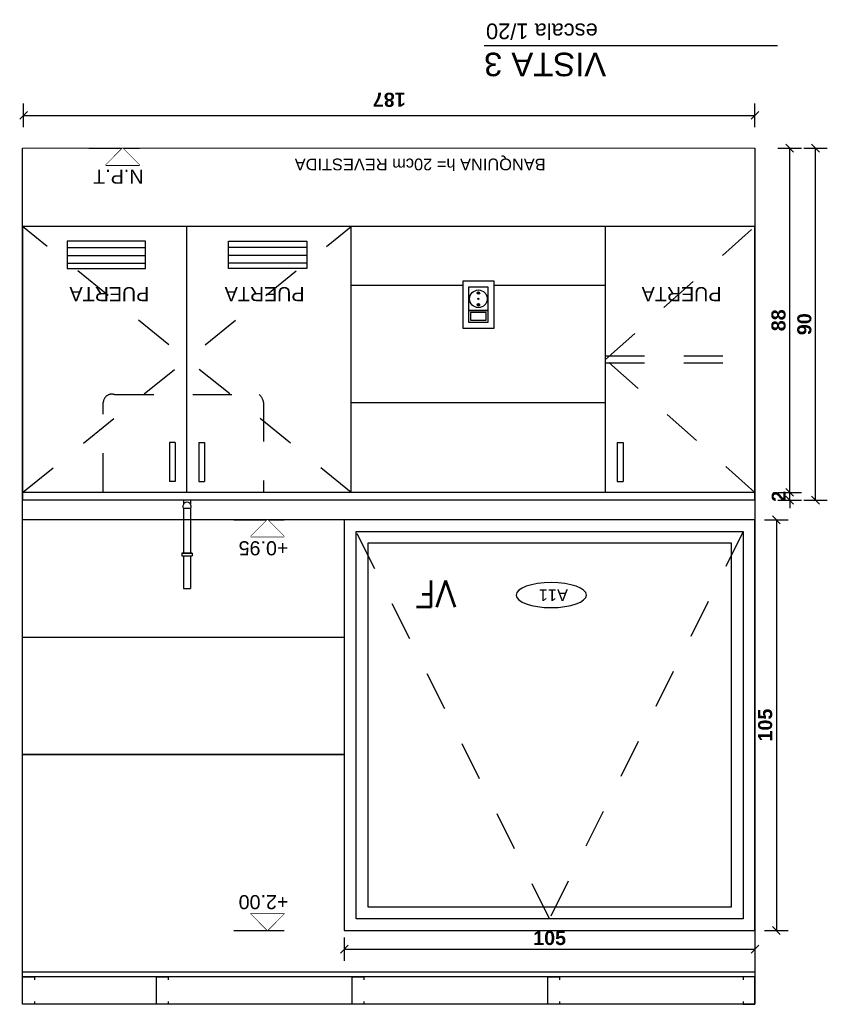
# Model space of a CAD drawing. Extents: x 1 to 126, y -14 to 17.
# Tile 127 of 131: x 113.99 to 116.05, y -6.5 to -3.99. Entities that reach past the tile are written whole.
import ezdxf
from ezdxf.enums import TextEntityAlignment as Align

# ---------------------------------------------------------------- set-up
doc = ezdxf.new("R2010")
doc.units = 0
doc.set_wipeout_variables(frame=1)
doc.header["$PDMODE"] = 3
doc.linetypes.add('HIDDEN2', pattern=[0.1875, 0.125, -0.0625])
for name, color, linetype in [('0A-ALBA-0', 251, 'Continuous'), ('A ALUMINIO', 4, 'Continuous'), ('A EQUIPAMIENTO', 5, 'Continuous'), ('A MURO', 1, 'Continuous'), ('A MURO VISTO', 2, 'Continuous'), ('A PROYECCION 2', 2, 'Continuous'), ('A-ALBA-0', 9, 'Continuous'), ('A-ANNO-PLANI @ 20', 1, 'Continuous'), ('A-ANNO-TEXT @ 20', 2, 'Continuous'), ('A-ANOT-COTA-PARC', 1, 'Continuous'), ('A-ANOT-NIVL @ 20', 2, 'Continuous'), ('A-ANOT-TTEC', 2, 'Continuous'), ('AE-ALBA-1', 1, 'Continuous'), ('E-ELEC', 1, 'Continuous'), ('TEXTOS', 2, 'Continuous'), ('TXT TERMINACIONES', 3, 'Continuous')]:
    doc.layers.add(name, color=color, linetype=linetype)
doc.layers.add('A-ALBA-4', color=2, linetype='Continuous', lineweight=25)
doc.styles.add('ARIAL', font='arial.ttf')
doc.styles.add('BIS-COTA', font='swissb.ttf')
doc.styles.add('BIS-TXT', font='swiss.ttf')
doc.styles.add('E5-100', font='micross.ttf')
doc.styles.add('ROMANS', font='romans.shx')
doc.dimstyles.new('BIS-COTA-PARC', dxfattribs={"dimscale": 0, "dimtxt": 0.0018, "dimasz": 0.001, "dimexe": 0.0015, "dimexo": 0, "dimgap": 0.0005, "dimtad": 1, "dimdec": 0, "dimlfac": 100, "dimzin": 9, "dimdsep": 46, "dimtxsty": 'BIS-COTA', "dimblk": 'OBLIQUE', "dimcen": 2.5, "dimclrd": 256, "dimclre": 251, "dimclrt": 2, "dimadec": 1, "dimazin": 2, "dimtfac": 1, "dimtdec": 0, "dimtix": 1, "dimtmove": 2, "dimatfit": 3, "dimldrblk": 'DOT', "dimfxl": 0.0015, "dimfxlon": 1, "dimtolj": 1, "dimtzin": 0, "dimarcsym": 0})
pattern_1 = [(225, (23.618083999, 93.220245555), (8.838834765e-06, -8.838834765e-06), [])]

# ---------------------------------------------------------------- blocks, each defined once
blk = doc.blocks.new('_Oblique')
at = {"color": 0, "lineweight": -2}
blk.add_line((-0.5, -0.5), (0.5, 0.5), dxfattribs=at)
blk = doc.blocks.new('*D157')
at = {"layer": 'A-ANOT-COTA-PARC', "color": 251, "lineweight": -2, "transparency": 16777216}
for p, q in [((115.9266, -4.3155), (115.9866, -4.3155)), ((115.9266, -5.1955), (115.9866, -5.1955))]:
    blk.add_line(p, q, dxfattribs=at)
at = {"layer": 'A-ANOT-COTA-PARC', "lineweight": -2, "transparency": 16777216}
blk.add_line((115.9566, -5.1955), (115.9566, -4.3155), dxfattribs=at)
at = {"layer": 'Defpoints', "color": 0, "transparency": 16777216}
for p in [(115.7347, -4.3155), (115.9566, -4.3155), (115.8086, -5.1955)]:
    blk.add_point(p, dxfattribs=at)
at = {"layer": 'A-ANOT-COTA-PARC', "lineweight": -2, "transparency": 16777216, "xscale": 0.02, "yscale": 0.02, "zscale": 0.02}
for p, rotation in [((115.9566, -4.3155), 90), ((115.9566, -5.1955), 270)]:
    blk.add_blockref('_Oblique', p, dxfattribs=dict(at, rotation=rotation))
at = {"layer": 'A-ANOT-COTA-PARC', "color": 2, "transparency": 16777216, "insert": (115.9281, -4.7555), "char_height": 0.036, "attachment_point": 5, "rotation": 90, "style": 'BIS-COTA'}
blk.add_mtext('\\A1;88', dxfattribs=at)
blk = doc.blocks.new('_Dot')
at = {"color": 0, "linetype": 'ByBlock', "lineweight": -2}
blk.add_line((-0.5, 0), (-1, 0), dxfattribs=at)
at = {"color": 0, "linetype": 'ByBlock', "const_width": 0.5}
blk.add_lwpolyline([(-0.25, 0, 1), (0.25, 0, 1)], format="xyb", close=True, dxfattribs=at)
blk = doc.blocks.new('*D158')
at = {"layer": 'A-ANOT-COTA-PARC', "color": 251, "lineweight": -2, "transparency": 16777216}
for p, q in [((115.9927, -4.3155), (116.0527, -4.3155)), ((115.9927, -5.2155), (116.0527, -5.2155))]:
    blk.add_line(p, q, dxfattribs=at)
at = {"layer": 'A-ANOT-COTA-PARC', "lineweight": -2, "transparency": 16777216}
blk.add_line((116.0227, -5.2155), (116.0227, -4.3155), dxfattribs=at)
at = {"layer": 'Defpoints', "color": 0, "transparency": 16777216}
for p in [(115.6941, -4.3155), (116.0227, -4.3155), (115.6941, -5.2155)]:
    blk.add_point(p, dxfattribs=at)
at = {"layer": 'A-ANOT-COTA-PARC', "lineweight": -2, "transparency": 16777216, "xscale": 0.02, "yscale": 0.02, "zscale": 0.02}
for p, rotation in [((116.0227, -4.3155), 90), ((116.0227, -5.2155), 270)]:
    blk.add_blockref('_Oblique', p, dxfattribs=dict(at, rotation=rotation))
at = {"layer": 'A-ANOT-COTA-PARC', "color": 2, "transparency": 16777216, "insert": (115.9942, -4.7655), "char_height": 0.036, "attachment_point": 5, "rotation": 90, "style": 'BIS-COTA'}
blk.add_mtext('\\A1;90', dxfattribs=at)
blk = doc.blocks.new('*D159')
at = {"layer": 'A-ANOT-COTA-PARC', "lineweight": -2, "transparency": 16777216}
for p, q in [((115.9566, -5.1955), (115.9566, -5.1755)), ((115.9566, -5.2155), (115.9566, -5.1955)), ((115.9566, -5.2155), (115.9566, -5.2355))]:
    blk.add_line(p, q, dxfattribs=at)
at = {"layer": 'A-ANOT-COTA-PARC', "color": 251, "lineweight": -2, "transparency": 16777216}
for p, q in [((115.9266, -5.1955), (115.9866, -5.1955)), ((115.9266, -5.2155), (115.9866, -5.2155))]:
    blk.add_line(p, q, dxfattribs=at)
at = {"layer": 'Defpoints', "color": 0, "transparency": 16777216}
for p in [(115.7347, -5.1955), (115.9566, -5.1955), (115.7347, -5.2155)]:
    blk.add_point(p, dxfattribs=at)
at = {"layer": 'A-ANOT-COTA-PARC', "lineweight": -2, "transparency": 16777216, "xscale": 0.02, "yscale": 0.02, "zscale": 0.02}
for p, rotation in [((115.9566, -5.1955), 270), ((115.9566, -5.2155), 90)]:
    blk.add_blockref('_Oblique', p, dxfattribs=dict(at, rotation=rotation))
at = {"layer": 'A-ANOT-COTA-PARC', "color": 2, "transparency": 16777216, "insert": (115.9286, -5.2055), "char_height": 0.036, "attachment_point": 5, "rotation": 90, "style": 'BIS-COTA'}
blk.add_mtext('\\A1;2', dxfattribs=at)
blk = doc.blocks.new('*D160')
at = {"layer": 'A-ANOT-COTA-PARC', "color": 251, "lineweight": -2, "transparency": 16777216}
for p, q in [((113.9978, -4.2615), (113.9978, -4.2015)), ((115.8678, -4.2615), (115.8678, -4.2015))]:
    blk.add_line(p, q, dxfattribs=at)
at = {"layer": 'A-ANOT-COTA-PARC', "lineweight": -2, "transparency": 16777216}
blk.add_line((113.9978, -4.2315), (115.8678, -4.2315), dxfattribs=at)
at = {"layer": 'Defpoints', "color": 0, "transparency": 16777216}
for p in [(115.8678, -4.2315), (115.8678, -4.3155), (113.9978, -4.5965)]:
    blk.add_point(p, dxfattribs=at)
at = {"layer": 'A-ANOT-COTA-PARC', "lineweight": -2, "transparency": 16777216, "xscale": 0.02, "yscale": 0.02, "zscale": 0.02, "rotation": 180}
blk.add_blockref('_Oblique', (113.9978, -4.2315), dxfattribs=at)
at = {"layer": 'A-ANOT-COTA-PARC', "lineweight": -2, "transparency": 16777216, "xscale": 0.02, "yscale": 0.02, "zscale": 0.02}
blk.add_blockref('_Oblique', (115.8678, -4.2315), dxfattribs=at)
at = {"layer": 'A-ANOT-COTA-PARC', "color": 2, "transparency": 16777216, "insert": (114.9328, -4.1914), "char_height": 0.036, "attachment_point": 5, "rotation": 180, "style": 'BIS-COTA'}
blk.add_mtext('\\A1;187', dxfattribs=at)
blk = doc.blocks.new('*U49')
at = {"color": 0, "linetype": 'Continuous'}
blk.add_line((-0.0043, 0), (0.00215, 0), dxfattribs=at)
at = {"color": 0, "linetype": 'Continuous', "ltscale": 5}
blk.add_lwpolyline([(-0.00215, 0.00215), (0.00215, 0.00215), (0, 0), (-0.00215, 0.00215)], dxfattribs=at)
blk.add_wipeout([(0, 0), (0.00215, 0.00215), (-0.00215, 0.00215)])
blk = doc.blocks.new('CCA-PLANI1')
blk.add_wipeout([(0.225, 0), (0.2186, -0.0189), (0.2045, -0.0333), (0.1875, -0.0442), (0.1691, -0.0528), (0.15, -0.0596), (0.1305, -0.0652), (0.1108, -0.0696), (0.0908, -0.0732), (0.0708, -0.0759), (0.0506, -0.078), (0.0304, -0.0793), (0.0101, -0.0799), (-0.0101, -0.0799), (-0.0304, -0.0793), (-0.0506, -0.078), (-0.0708, -0.0759), (-0.0908, -0.0732), (-0.1108, -0.0696), (-0.1305, -0.0652), (-0.15, -0.0596), (-0.1691, -0.0528), (-0.1875, -0.0442), (-0.2045, -0.0333), (-0.2186, -0.0189), (-0.225, 0), (-0.2186, 0.0189), (-0.2045, 0.0333), (-0.1875, 0.0442), (-0.1691, 0.0528), (-0.15, 0.0596), (-0.1305, 0.0652), (-0.1108, 0.0696), (-0.0908, 0.0732), (-0.0708, 0.0759), (-0.0506, 0.078), (-0.0304, 0.0793), (-0.0101, 0.0799), (0.0101, 0.0799), (0.0304, 0.0793), (0.0506, 0.078), (0.0708, 0.0759), (0.0908, 0.0732), (0.1108, 0.0696), (0.1305, 0.0652), (0.15, 0.0596), (0.1691, 0.0528), (0.1875, 0.0442), (0.2045, 0.0333), (0.2186, 0.0189)])
blk.add_ellipse((0, 0), major_axis=(-0.225, 0), ratio=0.355556, start_param=-3.141592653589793, end_param=3.141592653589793)
at = {"color": 2, "style": 'E5-100'}
blk.add_attdef('TIPO', text='', height=0.075, rotation=360, dxfattribs=at).set_placement((0, 0), align=Align.MIDDLE_CENTER)
blk = doc.blocks.new('*D161')
at = {"layer": 'A-ANOT-COTA-PARC', "color": 251, "lineweight": -2, "transparency": 16777216}
for p, q in [((114.8177, -6.3336), (114.8177, -6.3936)), ((115.8677, -6.3336), (115.8677, -6.3936))]:
    blk.add_line(p, q, dxfattribs=at)
at = {"layer": 'A-ANOT-COTA-PARC', "lineweight": -2, "transparency": 16777216}
blk.add_line((114.8177, -6.3636), (115.8677, -6.3636), dxfattribs=at)
at = {"layer": 'Defpoints', "color": 0, "transparency": 16777216}
for p in [(114.8177, -6.1655), (115.8677, -6.1655), (115.8677, -6.3636)]:
    blk.add_point(p, dxfattribs=at)
at = {"layer": 'A-ANOT-COTA-PARC', "lineweight": -2, "transparency": 16777216, "xscale": 0.02, "yscale": 0.02, "zscale": 0.02, "rotation": 180}
blk.add_blockref('_Oblique', (114.8177, -6.3636), dxfattribs=at)
at = {"layer": 'A-ANOT-COTA-PARC', "lineweight": -2, "transparency": 16777216, "xscale": 0.02, "yscale": 0.02, "zscale": 0.02}
blk.add_blockref('_Oblique', (115.8677, -6.3636), dxfattribs=at)
at = {"layer": 'A-ANOT-COTA-PARC', "color": 2, "transparency": 16777216, "insert": (115.3427, -6.3351), "char_height": 0.036, "attachment_point": 5, "style": 'BIS-COTA'}
blk.add_mtext('\\A1;105', dxfattribs=at)
blk = doc.blocks.new('*D162')
at = {"layer": 'A-ANOT-COTA-PARC', "color": 251, "lineweight": -2, "transparency": 16777216}
for p, q in [((115.8925, -5.2655), (115.9525, -5.2655)), ((115.8925, -6.3155), (115.9525, -6.3155))]:
    blk.add_line(p, q, dxfattribs=at)
at = {"layer": 'A-ANOT-COTA-PARC', "lineweight": -2, "transparency": 16777216}
blk.add_line((115.9225, -5.2655), (115.9225, -6.3155), dxfattribs=at)
at = {"layer": 'Defpoints', "color": 0, "transparency": 16777216}
for p in [(115.8677, -5.2655), (115.8677, -6.3155), (115.9225, -6.3155)]:
    blk.add_point(p, dxfattribs=at)
at = {"layer": 'A-ANOT-COTA-PARC', "lineweight": -2, "transparency": 16777216, "xscale": 0.02, "yscale": 0.02, "zscale": 0.02}
for p, rotation in [((115.9225, -5.2655), 90), ((115.9225, -6.3155), 270)]:
    blk.add_blockref('_Oblique', p, dxfattribs=dict(at, rotation=rotation))
at = {"layer": 'A-ANOT-COTA-PARC', "color": 2, "transparency": 16777216, "insert": (115.894, -5.7905), "char_height": 0.036, "attachment_point": 5, "rotation": 90, "style": 'BIS-COTA'}
blk.add_mtext('\\A1;105', dxfattribs=at)
blk = doc.blocks.new('EL-LLAVE BIPOLAR-MODULO SHUKO')
at = {"linetype": 'ByBlock', "ltscale": 0.005}
blk.add_wipeout([(-5.118, 125.6181), (-5.118, 125.5381), (-4.998, 125.5381), (-4.998, 125.6181)], dxfattribs=at)
h = blk.add_hatch(dxfattribs=at)
h.set_pattern_fill('ANSI31', color=8, scale=0.0001, angle=-90, style=0)
h.set_pattern_definition(pattern_1)
edge = h.paths.add_edge_path()
edge.add_arc((-5.058, 125.5781), 0.00321, 90, 450)
h = blk.add_hatch(dxfattribs=at)
h.set_pattern_fill('ANSI31', color=8, scale=5e-05, angle=-90, style=0)
h.set_pattern_definition([(225, (23.6180839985, 93.220245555), (4.4194173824e-06, -4.4194173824e-06), [])])
edge = h.paths.add_edge_path()
edge.add_arc((-5.043, 125.5781), 0.00161, 90, 450)
h = blk.add_hatch(dxfattribs=at)
h.set_pattern_fill('ANSI31', color=8, scale=0.0001, angle=-90, style=0)
h.set_pattern_definition(pattern_1)
edge = h.paths.add_edge_path()
edge.add_arc((-5.028, 125.5781), 0.00321, 90, 450)
for points in [[(-5.118, 125.6181), (-5.118, 125.5381), (-4.998, 125.5381), (-4.998, 125.6181)], [(-5.103, 125.6031), (-5.103, 125.5531), (-5.073, 125.5531), (-5.073, 125.6031)], [(-5.073, 125.6031), (-5.073, 125.5531), (-5.013, 125.5531), (-5.013, 125.6031)], [(-5.0979, 125.598), (-5.0979, 125.5582), (-5.0781, 125.5582), (-5.0781, 125.598)]]:
    blk.add_lwpolyline(points, close=True, dxfattribs=at)
for centre, radius in [((-5.043, 125.5781), 0.0225), ((-5.058, 125.5781), 0.00321), ((-5.043, 125.5781), 0.00161), ((-5.028, 125.5781), 0.00321)]:
    blk.add_circle(centre, radius, dxfattribs=at)
blk = doc.blocks.new('A-ANNO-TIT')
blk.add_line((-0.0375, 0), (0, 0))
at = {"linetype": 'Continuous', "style": 'E5-100'}
blk.add_attdef('ESCALA', text='', height=0.002, dxfattribs=at).set_placement((-0.00024, -0.00283), align=Align.RIGHT)

msp = doc.modelspace()

# ---------------------------------------------------------------- linework, layer by layer
at = {"color": 6, "ltscale": 0.01}
for points in [[(114.0252, -6.4972), (114.0252, -6.5044), (113.9952, -6.5044), (113.9952, -6.4344), (114.0252, -6.4344), (114.0252, -6.4416)], [(114.3678, -6.4972), (114.3678, -6.5044), (114.3378, -6.5044), (114.3378, -6.4344), (114.3678, -6.4344), (114.3678, -6.4416)], [(114.8678, -6.4972), (114.8678, -6.5044), (114.8378, -6.5044), (114.8378, -6.4344), (114.8678, -6.4344), (114.8678, -6.4416)], [(115.3678, -6.4972), (115.3678, -6.5044), (115.3378, -6.5044), (115.3378, -6.4344), (115.3678, -6.4344), (115.3678, -6.4416)], [(115.8378, -6.4972), (115.8378, -6.5044), (115.8678, -6.5044), (115.8678, -6.4344), (115.8378, -6.4344), (115.8378, -6.4416)]]:
    msp.add_lwpolyline(points, dxfattribs=at)
at = {"layer": '0A-ALBA-0', "linetype": 'HIDDEN2', "ltscale": 0.5}
for points in [[(115.4857, -4.8465), (115.8678, -4.8465)], [(115.4857, -4.8645), (115.8678, -4.8645)]]:
    msp.add_lwpolyline(points, dxfattribs=at)
msp.add_lwpolyline([(114.2015, -5.1955), (114.2015, -4.9655, -0.501804), (114.2305, -4.9455), (114.6005, -4.9455, -0.165345), (114.6115, -4.9655), (114.6115, -5.1955)], format="xyb", dxfattribs=at)
at = {"layer": 'A EQUIPAMIENTO', "color": 5}
for p, q in [((114.4065, -5.2155), (114.4065, -5.2259)), ((114.4245, -5.2155), (114.4245, -5.2259)), ((114.4065, -5.2371), (114.4065, -5.3505)), ((114.4245, -5.2371), (114.4065, -5.2371)), ((114.4245, -5.2371), (114.4245, -5.3505)), ((114.429, -5.3505), (114.402, -5.3505)), ((114.402, -5.3505), (114.429, -5.3505)), ((114.402, -5.3505), (114.402, -5.3577)), ((114.402, -5.3577), (114.429, -5.3577)), ((114.4065, -5.3577), (114.4065, -5.4415)), ((114.4245, -5.3577), (114.4245, -5.4415)), ((114.429, -5.3505), (114.429, -5.3577)), ((114.4065, -5.4415), (114.4245, -5.4415))]:
    msp.add_line(p, q, dxfattribs=at)
msp.add_arc((114.4155, -5.2315), 0.0106, 328.1092, 211.8908, dxfattribs=at)
at = {"layer": 'A MURO'}
for p, q in [((115.8678, -5.1955), (113.9952, -5.1955)), ((115.8678, -5.2155), (113.9952, -5.2155))]:
    msp.add_line(p, q, dxfattribs=at)
at = {"layer": 'A MURO VISTO', "color": 8}
msp.add_lwpolyline([(115.8678, -5.2655), (115.378, -5.2655), (113.9952, -5.2655)], dxfattribs=at)
at = {"layer": 'A PROYECCION 2', "color": 4, "linetype": 'Continuous', "lineweight": 13}
msp.add_line((115.8678, -4.5155), (113.9952, -4.5155), dxfattribs=at)
at = {"layer": 'A PROYECCION 2', "color": 2, "linetype": 'Continuous', "lineweight": 13}
msp.add_lwpolyline([(113.9952, -4.3155), (115.8678, -4.3155)], dxfattribs=at)
at = {"layer": 'A-ALBA-0', "linetype": 'HIDDEN2', "ltscale": 0.2}
for p, q in [((113.9952, -5.1955), (114.8357, -4.5155)), ((114.8357, -5.1955), (113.9952, -4.5155))]:
    msp.add_line(p, q, dxfattribs=at)
msp.add_lwpolyline([(115.8678, -5.1955), (115.4857, -4.8555), (115.8678, -4.5155)], close=True, dxfattribs=at)
at = {"layer": 'A-ALBA-4'}
for p, q in [((115.8678, -6.4224), (113.9952, -6.4224)), ((115.8678, -6.4344), (113.9952, -6.4344))]:
    msp.add_line(p, q, dxfattribs=at)
msp.add_lwpolyline([(115.8678, -4.3155), (115.8678, -6.5044), (113.9952, -6.5044), (113.9952, -4.3155)], dxfattribs=at)
at = {"layer": 'A-ALBA-4', "color": 1}
for points in [[(115.8678, -5.2155), (115.8678, -4.5155), (113.9952, -4.5155), (113.9952, -5.2155)], [(114.8357, -5.1955), (114.8357, -4.5155)], [(115.4857, -5.1955), (115.4857, -4.5155)]]:
    msp.add_lwpolyline(points, dxfattribs=at)
at = {"layer": 'A-ALBA-4', "color": 4}
msp.add_lwpolyline([(114.8177, -5.8655), (113.9952, -5.8655)], dxfattribs=at)
at = {"layer": 'AE-ALBA-1'}
for p, q in [((114.4155, -5.1955), (114.4155, -4.5155)), ((114.3855, -5.0679), (114.3705, -5.0679)), ((114.3705, -5.0679), (114.3705, -5.1679)), ((114.3855, -5.0679), (114.3855, -5.1679)), ((114.4455, -5.0679), (114.4605, -5.0679)), ((114.4455, -5.0679), (114.4455, -5.1679)), ((114.4605, -5.0679), (114.4605, -5.1679)), ((115.5158, -5.0679), (115.5308, -5.0679)), ((115.5158, -5.0679), (115.5158, -5.1679)), ((115.5308, -5.0679), (115.5308, -5.1679)), ((114.3855, -5.1679), (114.3705, -5.1679)), ((114.4455, -5.1679), (114.4605, -5.1679)), ((115.5158, -5.1679), (115.5308, -5.1679))]:
    msp.add_line(p, q, dxfattribs=at)
at = {"layer": 'AE-ALBA-1', "color": 8}
for p, q in [((114.1092, -4.5697, -0.001), (114.3092, -4.5697, -0.001)), ((114.7218, -4.5697, -0.001), (114.5218, -4.5697, -0.001)), ((114.1092, -4.5897, -0.001), (114.3092, -4.5897, -0.001)), ((114.7218, -4.5897, -0.001), (114.5218, -4.5897, -0.001)), ((114.1092, -4.6097, -0.001), (114.3092, -4.6097, -0.001)), ((114.7218, -4.6097, -0.001), (114.5218, -4.6097, -0.001))]:
    msp.add_line(p, q, dxfattribs=at)
at = {"layer": 'AE-ALBA-1', "elevation": -0.001}
for points in [[(114.1092, -4.5529), (114.1092, -4.6229), (114.3092, -4.6229), (114.3092, -4.5529)], [(114.7218, -4.5529), (114.7218, -4.6229), (114.5218, -4.6229), (114.5218, -4.5529)]]:
    msp.add_lwpolyline(points, close=True, dxfattribs=at)

# ---------------------------------------------------------------- block references
at = {"layer": 'A-ANNO-TEXT @ 20', "linetype": 'Continuous'}
ref = msp.add_blockref('A-ANNO-TIT', (115.1751, -4.0533), dxfattribs=dict(at, xscale=20, yscale=20, zscale=20, rotation=179.9999999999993))
ref.add_attrib('TITULO', 'VISTA 3', dxfattribs={"layer": '0', "linetype": 'Continuous', "height": 0.06, "rotation": 180, "style": 'E5-100'}).set_placement((115.1751, -4.0533), align=Align.BOTTOM_RIGHT)
ref.add_attrib('ESCALA', 'escala 1/20', dxfattribs={"layer": '0', "linetype": 'Continuous', "height": 0.04, "rotation": 180, "style": 'E5-100'}).set_placement((115.18, -3.9966), align=Align.RIGHT)

# ---------------------------------------------------------------- texts
at = {"layer": 'A-ANOT-TTEC', "char_height": 0.036, "rotation": 180, "style": 'BIS-TXT'}
for insert, attachment_point in [((114.1151, -4.7066), 3), ((114.7159, -4.7066), 1), ((115.5781, -4.7066), 3)]:
    msp.add_mtext_dynamic_manual_height_columns('PUERTA', width=0.605992, gutter_width=0.025, heights=[0], dxfattribs=dict(at, insert=insert, attachment_point=attachment_point))
at = {"layer": 'TEXTOS', "insert": (114.691, -4.3337), "char_height": 0.03, "width": 1.080482, "attachment_point": 9, "rotation": 180, "style": 'ARIAL'}
msp.add_mtext('{\\C2;BANQUINA h= 20cm REVESTIDA}', dxfattribs=at)
at = {"layer": 'TXT TERMINACIONES', "color": 252, "insert": (115.1503, -5.4211), "char_height": 0.06784, "attachment_point": 7, "rotation": 180, "style": 'ROMANS'}
msp.add_mtext(' VF', dxfattribs=at)

# ---------------------------------------------------------------- dimensions: what is measured, and where the dimension line sits
at = {"layer": 'A-ANOT-COTA-PARC'}
dim = msp.add_linear_dim(base=(115.8678, -4.2315), p1=(113.9978, -4.5965), p2=(115.8678, -4.3155), dimstyle='BIS-COTA-PARC', dxfattribs=at)
dim.commit()
dim.dimension.update_dxf_attribs({"geometry": '*D160', "text_midpoint": (114.9328, -4.1914), "dimtype": 160, "text_rotation": 180})
for base, p1, p2, picture, middle in [((116.0227, -4.3155), (115.6941, -5.2155), (115.6941, -4.3155), '*D158', (115.9942, -4.7655)), ((115.9566, -4.3155), (115.8086, -5.1955), (115.7347, -4.3155), '*D157', (115.9281, -4.7555)), ((115.9566, -5.1955), (115.7347, -5.2155), (115.7347, -5.1955), '*D159', (115.9286, -5.2055)), ((115.9225, -6.3155), (115.8677, -5.2655), (115.8677, -6.3155), '*D162', (115.894, -5.7905))]:
    dim = msp.add_linear_dim(base=base, p1=p1, p2=p2, angle=270, dimstyle='BIS-COTA-PARC', dxfattribs=at)
    dim.commit()
    dim.dimension.update_dxf_attribs({"geometry": picture, "text_midpoint": middle})
dim = msp.add_linear_dim(base=(115.8677, -6.3636), p1=(114.8177, -6.1655), p2=(115.8677, -6.1655), dimstyle='BIS-COTA-PARC', dxfattribs=at)
dim.commit()
dim.dimension.update_dxf_attribs({"geometry": '*D161', "text_midpoint": (115.3427, -6.3351)})

# ---------------------------------------------------------------- next in the draw order: block references
at = {"layer": 'A-ANNO-PLANI @ 20'}
ref = msp.add_blockref('CCA-PLANI1', (115.3468, -5.4581), dxfattribs=dict(at, xscale=-0.400175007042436, yscale=0.400175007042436, zscale=0.400175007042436))
ref.add_attrib('TIPO', 'A11', dxfattribs={"layer": '0', "color": 2, "height": 0.03001, "style": 'E5-100', "text_generation_flag": 6}).set_placement((115.3524, -5.4581), align=Align.MIDDLE_CENTER)
at = {"layer": 'A-ANOT-NIVL @ 20', "yscale": 20, "zscale": 20}
for p, xscale, rotation in [((114.2509, -4.3156), -20, 179.9999999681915), ((114.6214, -5.2655), -20, 179.9999999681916), ((114.6214, -6.3155), 20, 3.180843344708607e-08)]:
    msp.add_blockref('*U49', p, dxfattribs=dict(at, xscale=xscale, rotation=rotation))
at = {"layer": 'E-ELEC', "rotation": 89.99999999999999}
msp.add_blockref('EL-LLAVE BIPOLAR-MODULO SHUKO', (240.7388, 0.3425), dxfattribs=at)

# ---------------------------------------------------------------- next in the draw order: hatches: boundary and pattern name
at = {"layer": 'A-ALBA-0'}
h = msp.add_hatch(dxfattribs=at)
h.set_pattern_fill('_USER', color=256, scale=0.3, angle=180, pattern_type=0)
h.set_pattern_definition([(180, (114.81775, -5.8655), (-4e-16, -0.3), [])])
h.paths.add_polyline_path([(113.9952, -5.8655), (114.8177, -5.8655), (114.8177, -5.2655), (114.4245, -5.2655), (114.4245, -5.3505), (114.429, -5.3505), (114.429, -5.3577), (114.4245, -5.3577), (114.4245, -5.4415), (114.4065, -5.4415), (114.4065, -5.3577), (114.402, -5.3577), (114.402, -5.3505), (114.4065, -5.3505), (114.4065, -5.2655), (113.9952, -5.2655)])
h.paths.add_polyline_path([(114.8357, -5.1955), (115.4857, -5.1955), (115.4857, -4.5155), (114.8357, -4.5155)])
h.paths.add_polyline_path([(115.1207, -4.7755), (115.1207, -4.6555), (115.2007, -4.6555), (115.2007, -4.7755)], flags=16)
h.paths.add_polyline_path([(115.1357, -4.7605), (115.1357, -4.7305), (115.1357, -4.6705), (115.1857, -4.6705), (115.1857, -4.7305), (115.1857, -4.7605)], flags=0)
h.paths.add_polyline_path([(115.1408, -4.7554), (115.1408, -4.7356), (115.1807, -4.7356), (115.1807, -4.7554)], flags=0)
h.paths.add_polyline_path([(115.1382, -4.7005, -1), (115.1833, -4.7005, -1)], flags=0)
h.paths.add_polyline_path([(115.1575, -4.7155, -1), (115.164, -4.7155, -1)], flags=0)
h.paths.add_polyline_path([(115.1624, -4.7005, -1), (115.1591, -4.7005, -1)], flags=0)
h.paths.add_polyline_path([(115.1575, -4.6855, -1), (115.164, -4.6855, -1)], flags=0)

# ---------------------------------------------------------------- next in the draw order: linework, layer by layer
at = {"layer": 'A ALUMINIO', "color": 1}
for points in [[(114.8177, -6.3155), (115.8677, -6.3155), (115.8677, -5.2655), (114.8177, -5.2655)], [(115.8377, -6.2855), (114.8477, -6.2855), (114.8477, -5.2955), (115.8377, -5.2955)], [(114.8777, -5.3255), (114.8777, -6.2555), (115.8077, -6.2555), (115.8077, -5.3255)]]:
    msp.add_lwpolyline(points, close=True, dxfattribs=at)
at = {"layer": 'A-ALBA-0', "linetype": 'HIDDEN2', "ltscale": 0.2}
msp.add_lwpolyline([(115.8377, -5.2955), (115.3427, -6.2855), (114.8477, -5.2955)], dxfattribs=at)

# ---------------------------------------------------------------- next in the draw order: texts
at = {"layer": 'A-ANOT-TTEC', "char_height": 0.036, "rotation": 180, "style": 'BIS-TXT'}
for s, insert, attachment_point in [('N.P.T', (114.3043, -4.4064), 1), ('+0.95', (114.6748, -5.3564), 1), ('+2.00', (114.6748, -6.2246), 7)]:
    msp.add_mtext_dynamic_manual_height_columns(s, width=0.605992, gutter_width=0.025, heights=[0], dxfattribs=dict(at, insert=insert, attachment_point=attachment_point))

doc.saveas('drawing.dxf')
